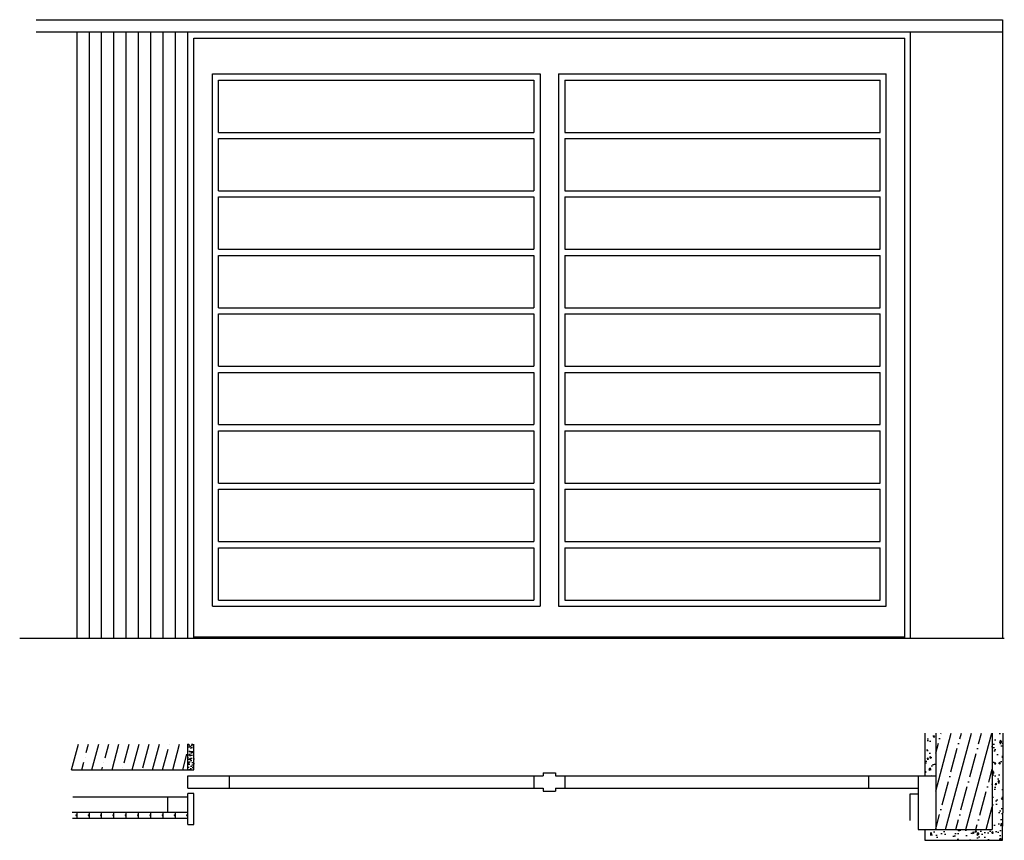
# Model space of a CAD drawing. Header units: millimetres. Extents: x 256.26 to 259.46, y 336.18 to 338.84.
import ezdxf

# ---------------------------------------------------------------- set-up
doc = ezdxf.new("R2010")
doc.units = ezdxf.units.MM
doc.layers.add('2', color=255, linetype='Continuous')
pattern_1 = [(80, (242.515886, 332.80605), (0.04972383, 0.0231866), [0.005715, -0.062865]), (25, (242.515886, 332.80605), (-0.03781485, 0.04435155), [0.004572, -0.050292]), (130.451, (242.52003, 332.80798), (0.01190928, 0.06753803), [0.004857, -0.053427]), (76.1842, (242.508266, 332.81925), (0.07673475, 0.02973894), [0.0085725, -0.0942975]), (126.6356, (242.51466, 332.82173), (0.0245656, 0.09989368), [0.0072855, -0.0801405]), (21.184, (242.50827, 332.81925), (0.02456576, 0.09989362), [0.006858, -0.075438]), (51, (242.51677, 332.81976), (0.05473053, -0.00382713), [0.005715, -0.062865]), (356, (242.51677, 332.81976), (-0.01157156, 0.05712374), [0.004572, -0.050292]), (101.4514, (242.52133, 332.81944), (0.0431588, 0.05329666), [0.004857, -0.053427]), (67.5, (242.515886, 332.80605), (-0.011880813, 0.022431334), [0, -0.0496824, 0, -0.051054, 0, -0.0504825]), (37.5, (242.515886, 332.80605), (0.00233317, 0.036050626), [0, -0.0291084, 0, -0.0485394, 0, -0.0192405]), (357.5, (242.50117, 332.797554), (0.036086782, 0.018850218), [0, -0.01905, 0, -0.059436, 0, -0.078867]), (347.5, (242.49457, 332.793744), (0.03467112, 0.02882537), [0, -0.024765, 0, -0.0394716, 0, -0.056007])]

msp = doc.modelspace()

# ---------------------------------------------------------------- hatches: boundary and pattern name
at = {"layer": '2'}
h = msp.add_hatch(dxfattribs=at)
h.set_pattern_fill('AR-CONC', color=256, scale=0.0003, angle=30, style=0)
h.set_pattern_definition(pattern_1)
h.paths.add_polyline_path([(259.4578, 336.2649), (259.4578, 336.524), (259.4228, 336.524), (259.4228, 336.2105), (259.2043, 336.2105), (259.2043, 336.1755), (259.4563, 336.1755)])
h = msp.add_hatch(dxfattribs=at)
h.set_pattern_fill('AR-CONC', color=256, scale=0.0003, angle=30, style=0)
h.set_pattern_definition(pattern_1)
h.paths.add_polyline_path([(259.2393, 336.524), (259.2043, 336.524), (259.2043, 336.3847), (259.2393, 336.3847)])
h = msp.add_hatch(dxfattribs=at)
h.set_pattern_fill('ANSI35', color=256, scale=0.01, angle=30, style=0)
h.set_pattern_definition([(75, (242.515886, 332.80605), (-0.0613363, 0.016435), []), (75, (242.55477, 332.8285), (-0.0613363, 0.016435), [0.079375, -0.015875, 0, -0.015875])])
h.paths.add_polyline_path([(259.4228, 336.524), (259.2393, 336.524), (259.2393, 336.2105), (259.4228, 336.2105)])
h = msp.add_hatch(dxfattribs=at)
h.set_pattern_fill('AR-SAND', color=256, scale=0.0003, angle=30, style=0)
h.set_pattern_definition([(67.5, (242.515886, 332.80605), (-0.007756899, 0.012475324), [0, -0.0115824, 0, -0.012954, 0, -0.0123825]), (37.5, (242.515886, 332.80605), (0.00092658, 0.025366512), [0, -0.0062484, 0, -0.0104394, 0, -0.0040005]), (357.5, (242.507769, 332.801364), (0.020529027, 0.011902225), [0, -0.00381, 0, -0.013716, 0, -0.017907]), (347.5, (242.50777, 332.801364), (0.01649384, 0.01724522), [0, -0.001905, 0, -0.0089916, 0, -0.010287])])
h.paths.add_polyline_path([(256.8286, 336.4881), (256.8086, 336.4881), (256.8086, 336.4047), (256.8286, 336.4047)])

# ---------------------------------------------------------------- linework, layer by layer
for p, q in [((256.3155, 338.8428), (259.4565, 338.8428)), ((259.4565, 338.8428), (259.4565, 336.8328)), ((256.3155, 338.8028), (257.9686, 338.8028)), ((256.4486, 336.8328), (256.4486, 338.8028)), ((256.4886, 336.8328), (256.4886, 338.8028)), ((256.5286, 336.8328), (256.5286, 338.8028)), ((256.5686, 336.8328), (256.5686, 338.8028)), ((256.6086, 336.8328), (256.6086, 338.8028)), ((256.6486, 336.8328), (256.6486, 338.8028)), ((256.6886, 336.8328), (256.6886, 338.8028)), ((256.7286, 336.8328), (256.7286, 338.8028)), ((256.7686, 336.8328), (256.7686, 338.8028)), ((256.8086, 336.8328), (256.8086, 338.8028)), ((257.9573, 338.8028), (259.4565, 338.8028)), ((259.1565, 338.8028), (259.1565, 336.8328)), ((256.8286, 336.8328), (256.8286, 338.7828)), ((256.8286, 338.7828), (257.9586, 338.7828)), ((257.9586, 338.7828), (259.1386, 338.7828)), ((259.1386, 336.8328), (259.1386, 338.7828)), ((256.8886, 336.9365), (256.8886, 338.6665)), ((256.8886, 338.6665), (257.9536, 338.6665)), ((257.9536, 338.6665), (257.9536, 336.9365)), ((258.0136, 338.6665), (259.0786, 338.6665)), ((258.0136, 338.6665), (258.0136, 336.9365)), ((259.0786, 336.9365), (259.0786, 338.6665)), ((256.9086, 338.4765), (256.9086, 338.6465)), ((256.9086, 338.6465), (257.9336, 338.6465)), ((257.9336, 338.6465), (257.9336, 338.4765)), ((258.0336, 338.6465), (259.0586, 338.6465)), ((258.0336, 338.6465), (258.0336, 338.4765)), ((259.0586, 338.4765), (259.0586, 338.6465)), ((256.9086, 338.4765), (257.9336, 338.4765)), ((258.0336, 338.4765), (259.0586, 338.4765)), ((256.9086, 338.2865), (256.9086, 338.4565)), ((256.9086, 338.4565), (257.9336, 338.4565)), ((257.9336, 338.4565), (257.9336, 338.2865)), ((258.0336, 338.4565), (259.0586, 338.4565)), ((258.0336, 338.4565), (258.0336, 338.2865)), ((259.0586, 338.2865), (259.0586, 338.4565)), ((256.9086, 338.2865), (257.9336, 338.2865)), ((258.0336, 338.2865), (259.0586, 338.2865)), ((256.9086, 338.0965), (256.9086, 338.2665)), ((256.9086, 338.2665), (257.9336, 338.2665)), ((257.9336, 338.2665), (257.9336, 338.0965)), ((258.0336, 338.2665), (258.0336, 338.0965)), ((258.0336, 338.2665), (259.0586, 338.2665)), ((259.0586, 338.0965), (259.0586, 338.2665)), ((256.9086, 338.0965), (257.9336, 338.0965)), ((258.0336, 338.0965), (259.0586, 338.0965)), ((256.9086, 337.9065), (256.9086, 338.0765)), ((256.9086, 338.0765), (257.9336, 338.0765)), ((257.9336, 338.0765), (257.9336, 337.9065)), ((258.0336, 338.0765), (258.0336, 337.9065)), ((258.0336, 338.0765), (259.0586, 338.0765)), ((259.0586, 337.9065), (259.0586, 338.0765)), ((256.9086, 337.9065), (257.9336, 337.9065)), ((258.0336, 337.9065), (259.0586, 337.9065)), ((256.9086, 337.7165), (256.9086, 337.8865)), ((256.9086, 337.8865), (257.9336, 337.8865)), ((257.9336, 337.8865), (257.9336, 337.7165)), ((258.0336, 337.8865), (258.0336, 337.7165)), ((258.0336, 337.8865), (259.0586, 337.8865)), ((259.0586, 337.7165), (259.0586, 337.8865)), ((256.9086, 337.7165), (257.9336, 337.7165)), ((256.9086, 337.5265), (256.9086, 337.6965)), ((256.9086, 337.6965), (257.9336, 337.6965)), ((257.9336, 337.6965), (257.9336, 337.5265)), ((258.0336, 337.7165), (259.0586, 337.7165)), ((258.0336, 337.6965), (258.0336, 337.5265)), ((258.0336, 337.6965), (259.0586, 337.6965)), ((259.0586, 337.5265), (259.0586, 337.6965)), ((256.9086, 337.5265), (257.9336, 337.5265)), ((256.9086, 337.3365), (256.9086, 337.5065)), ((256.9086, 337.5065), (257.9336, 337.5065)), ((257.9336, 337.5065), (257.9336, 337.3365)), ((258.0336, 337.5265), (259.0586, 337.5265)), ((258.0336, 337.5065), (258.0336, 337.3365)), ((258.0336, 337.5065), (259.0586, 337.5065)), ((259.0586, 337.3365), (259.0586, 337.5065)), ((256.9086, 337.3365), (257.9336, 337.3365)), ((256.9086, 337.1465), (256.9086, 337.3165)), ((256.9086, 337.3165), (257.9336, 337.3165)), ((257.9336, 337.3165), (257.9336, 337.1465)), ((258.0336, 337.3365), (259.0586, 337.3365)), ((258.0336, 337.3165), (258.0336, 337.1465)), ((258.0336, 337.3165), (259.0586, 337.3165)), ((259.0586, 337.1465), (259.0586, 337.3165)), ((256.9086, 337.1465), (257.9336, 337.1465)), ((256.9086, 336.9565), (256.9086, 337.1265)), ((256.9086, 337.1265), (257.9336, 337.1265)), ((257.9336, 337.1265), (257.9336, 336.9565)), ((258.0336, 337.1465), (259.0586, 337.1465)), ((258.0336, 337.1265), (258.0336, 336.9565)), ((258.0336, 337.1265), (259.0586, 337.1265)), ((259.0586, 336.9565), (259.0586, 337.1265)), ((256.8886, 336.9365), (257.9536, 336.9365)), ((256.9086, 336.9565), (257.9336, 336.9565)), ((258.0136, 336.9365), (259.0786, 336.9365)), ((258.0336, 336.9565), (259.0586, 336.9565)), ((256.2623, 336.8328), (259.4623, 336.8328)), ((256.8286, 336.8365), (259.1386, 336.8365)), ((259.2043, 336.524), (259.2043, 336.3847)), ((259.2393, 336.524), (259.2393, 336.2105)), ((259.4228, 336.524), (259.4228, 336.2105)), ((259.4578, 336.524), (259.4578, 336.2649)), ((256.8086, 336.4047), (256.8086, 336.4881)), ((256.8286, 336.4047), (256.8286, 336.4881)), ((256.8086, 336.3447), (256.8086, 336.3847)), ((256.8086, 336.3847), (257.9636, 336.3847)), ((257.9336, 336.3847), (257.9336, 336.3447)), ((257.9636, 336.3947), (258.0036, 336.3947)), ((257.9636, 336.3947), (257.9636, 336.3847)), ((258.0036, 336.3947), (258.0036, 336.3847)), ((258.0036, 336.3847), (259.2393, 336.3847)), ((258.0336, 336.3847), (258.0336, 336.3447)), ((259.022, 336.3447), (259.022, 336.3847)), ((259.1827, 336.3847), (259.1827, 336.2105)), ((256.8086, 336.3447), (257.9636, 336.3447)), ((256.8086, 336.2273), (256.8086, 336.3273)), ((256.8286, 336.2273), (256.8286, 336.3273)), ((257.9636, 336.3447), (257.9636, 336.3347)), ((257.9636, 336.3347), (258.0036, 336.3347)), ((258.0036, 336.3447), (258.0036, 336.3347)), ((258.0036, 336.3447), (259.1827, 336.3447)), ((259.1567, 336.2402), (259.1567, 336.3266)), ((256.4486, 336.2473), (256.4486, 336.2673)), ((256.4886, 336.2473), (256.4886, 336.2673)), ((256.5286, 336.2473), (256.5286, 336.2673)), ((256.5686, 336.2473), (256.5686, 336.2673)), ((256.6086, 336.2473), (256.6086, 336.2673)), ((256.6486, 336.2473), (256.6486, 336.2673)), ((256.6886, 336.2473), (256.6886, 336.2673)), ((256.7286, 336.2473), (256.7286, 336.2673)), ((256.7686, 336.2473), (256.7686, 336.2673)), ((259.2043, 336.2105), (259.2043, 336.1755))]:
    msp.add_line(p, q)
for p, q in [((256.4309, 336.4047), (256.4533, 336.4881)), ((256.4787, 336.4605), (256.4861, 336.4881)), ((256.4967, 336.4047), (256.519, 336.4881)), ((256.5401, 336.444), (256.5519, 336.4881)), ((256.5624, 336.4047), (256.5848, 336.4881)), ((256.6014, 336.4276), (256.6176, 336.4881)), ((256.6282, 336.4047), (256.6505, 336.4881)), ((256.6628, 336.4112), (256.6833, 336.4878)), ((256.6939, 336.4047), (256.7162, 336.4881)), ((256.7487, 336.4867), (256.7487, 336.4867)), ((256.7596, 336.4047), (256.782, 336.4881)), ((256.8286, 336.4047), (256.8286, 336.4881)), ((256.7268, 336.4047), (256.7446, 336.4714)), ((256.7925, 336.4047), (256.806, 336.455)), ((256.4638, 336.4047), (256.4705, 336.4298)), ((256.4746, 336.4451), (256.4746, 336.4451)), ((256.536, 336.4287), (256.536, 336.4287)), ((256.4309, 336.4047), (256.8286, 336.4047)), ((256.5295, 336.4047), (256.5319, 336.4134)), ((256.5973, 336.4123), (256.5973, 336.4123)), ((256.9431, 336.3847), (256.9431, 336.3447)), ((256.8286, 336.3273), (256.8086, 336.3273)), ((259.1567, 336.3266), (259.1827, 336.3266)), ((256.4355, 336.3173), (256.8086, 336.3173)), ((256.7431, 336.3173), (256.7431, 336.2673)), ((256.4323, 336.2673), (256.8086, 336.2673)), ((256.4448, 336.2583), (256.4486, 336.2583)), ((256.4448, 336.2583), (256.4448, 336.2562)), ((256.4448, 336.2562), (256.4486, 336.2562)), ((256.4848, 336.2583), (256.4848, 336.2562)), ((256.4848, 336.2583), (256.4886, 336.2583)), ((256.4848, 336.2562), (256.4886, 336.2562)), ((256.5248, 336.2583), (256.5248, 336.2562)), ((256.5248, 336.2583), (256.5286, 336.2583)), ((256.5248, 336.2562), (256.5286, 336.2562)), ((256.5648, 336.2583), (256.5686, 336.2583)), ((256.5648, 336.2583), (256.5648, 336.2562)), ((256.5648, 336.2562), (256.5686, 336.2562)), ((256.6048, 336.2583), (256.6048, 336.2562)), ((256.6048, 336.2583), (256.6086, 336.2583)), ((256.6048, 336.2562), (256.6086, 336.2562)), ((256.6448, 336.2583), (256.6448, 336.2562)), ((256.6448, 336.2583), (256.6486, 336.2583)), ((256.6448, 336.2562), (256.6486, 336.2562)), ((256.6848, 336.2583), (256.6848, 336.2562)), ((256.6848, 336.2583), (256.6886, 336.2583)), ((256.6848, 336.2562), (256.6886, 336.2562)), ((256.7248, 336.2583), (256.7286, 336.2583)), ((256.7248, 336.2583), (256.7248, 336.2562)), ((256.7248, 336.2562), (256.7286, 336.2562)), ((256.7648, 336.2583), (256.7686, 336.2583)), ((256.7648, 336.2583), (256.7648, 336.2562)), ((256.7648, 336.2562), (256.7686, 336.2562)), ((256.8048, 336.2583), (256.8048, 336.2562)), ((256.8048, 336.2583), (256.8086, 336.2583)), ((256.8048, 336.2562), (256.8086, 336.2562)), ((259.4563, 336.1755), (259.4578, 336.2649)), ((256.4339, 336.2473), (256.8086, 336.2473)), ((256.8086, 336.2273), (256.8286, 336.2273)), ((259.1827, 336.2105), (259.4228, 336.2105)), ((259.2043, 336.1755), (259.4563, 336.1755))]:
    msp.add_line(p, q, dxfattribs=at)

doc.saveas('drawing.dxf')
